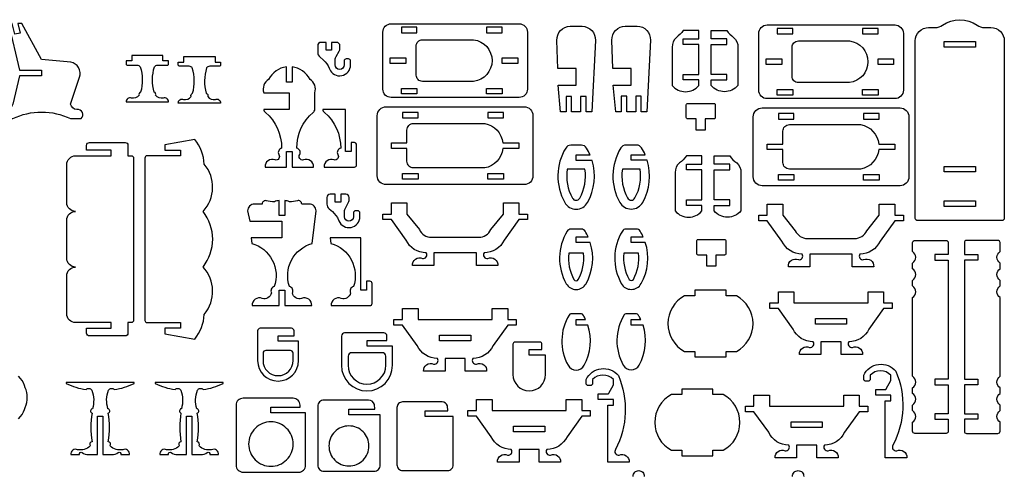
# Model space of a CAD drawing. Extents: x 3787 to 5819, y 606 to 1884.
# Tile 4 of 4: x 4756 to 5819, y 1394 to 1884. Entities that reach past the tile are written whole.
import ezdxf

# ---------------------------------------------------------------- set-up
doc = ezdxf.new("R2010")
doc.units = 0
doc.header["$MEASUREMENT"] = 0
doc.layers.add('LAYER1', color=18, linetype='CONTINUOUS')

msp = doc.modelspace()

# ---------------------------------------------------------------- linework, layer by layer
at = {"layer": 'LAYER1'}
for points in [[(5725.1, 1667.1, -0.414214), (5722.7, 1669.5), (5722.7, 1861.1, -0.414214), (5737.1, 1875.5), (5744.2, 1875.5, 0.155074), (5752.1, 1878, -0.31779), (5789.4, 1878, 0.155074), (5797.2, 1875.5), (5804.3, 1875.5, -0.414214), (5818.7, 1861.1), (5818.7, 1669.5, -0.414214), (5816.3, 1667.1)], [(4780, 1826.5), (4780, 1823.5), (4756, 1823.5), (4748.9, 1792.7, -0.343544), (4742.1, 1787, 0.729626), (4737.3, 1777.1), (4748.9, 1777.1, -0.230289), (4811.2, 1777.1), (4822.8, 1777.1, 0.729626), (4818, 1787, -0.343544), (4811.2, 1792.7), (4820.9, 1821.8, 0.456332), (4811.5, 1838.2), (4780, 1840.9), (4758.6, 1879.9), (4754.5, 1879.9), (4756.9, 1869.5), (4751.1, 1868.2), (4748.4, 1879.9), (4744.3, 1879.9), (4756, 1829.5), (4780, 1829.5)], [(5148.2, 1809), (5148.2, 1870.5, -0.414214), (5157.2, 1879.5), (5295.2, 1879.5, -0.414214), (5304.2, 1870.5), (5304.2, 1809, -0.414214), (5295.2, 1800), (5157.2, 1800, -0.414214)], [(5339.9, 1784.4), (5337.4, 1813.2), (5356.7, 1813.2), (5356.7, 1831.3), (5336.9, 1831.3), (5336, 1861.6, -0.431081), (5350.4, 1876.8), (5363.1, 1876.8, -0.431081), (5377.5, 1861.6), (5373.5, 1784.4), (5367.5, 1784.4), (5367.5, 1801.2), (5361.5, 1801.2), (5361.5, 1784.4), (5351.9, 1784.4), (5351.9, 1801.2), (5345.9, 1801.2), (5345.9, 1784.4)], [(5399.4, 1784.5), (5396.8, 1813.3), (5416.2, 1813.3), (5416.2, 1831.4), (5396.3, 1831.4), (5395.4, 1861.7, -0.431081), (5409.8, 1876.9), (5422.5, 1876.9, -0.431081), (5436.9, 1861.7), (5433, 1784.5), (5427, 1784.5), (5427, 1801.3), (5421, 1801.3), (5421, 1784.5), (5411.4, 1784.5), (5411.4, 1801.3), (5405.4, 1801.3), (5405.4, 1784.5)], [(5460.4, 1854.3), (5460.4, 1812.9, 0.468323), (5489.2, 1812.9), (5489.2, 1818.9), (5472.4, 1818.9), (5472.4, 1824.9), (5489.2, 1824.9), (5489.2, 1857.3), (5472.4, 1857.3), (5472.4, 1863.3), (5489.2, 1863.3), (5489.2, 1872.3), (5472.4, 1872.3, -0.082449), (5464.9, 1864.8, 0.237515)], [(5531.2, 1854.3), (5531.2, 1812.9, -0.468323), (5502.4, 1812.9), (5502.4, 1818.9), (5519.2, 1818.9), (5519.2, 1824.9), (5502.4, 1824.9), (5502.4, 1857.3), (5519.2, 1857.3), (5519.2, 1863.3), (5502.4, 1863.3), (5502.4, 1872.3), (5519.2, 1872.3, 0.082449), (5526.7, 1864.8, -0.237515)], [(5553.8, 1807.7), (5553.8, 1869.2, -0.414214), (5562.8, 1878.2), (5700.8, 1878.2, -0.414214), (5709.8, 1869.2), (5709.8, 1807.7, -0.414214), (5700.8, 1798.7), (5562.8, 1798.7, -0.414214)], [(5090.3, 1831.5), (5090.7, 1830.7, 0.825341), (5113.4, 1835.1), (5113.4, 1839.2, 0.414214), (5111.1, 1841.5), (5108.7, 1841.5, 0.414214), (5106.4, 1839.2), (5106.4, 1835.1, -1), (5096.8, 1835.1), (5096.8, 1840.9, -0.131652), (5097.7, 1844.3), (5100.9, 1849.8, 0.131652), (5101.9, 1853.3), (5101.9, 1855.9, 0.414214), (5098.4, 1859.4), (5092.9, 1859.4), (5092.9, 1850.9), (5086.9, 1850.9), (5086.9, 1859.4), (5081.4, 1859.4, 0.414214), (5077.9, 1855.9), (5077.9, 1848.7, 0.220517), (5080.4, 1843.5), (5083.8, 1840.5, -0.122252)], [(5246.1, 1817.3), (5190.9, 1817.3, -0.414214), (5184.2, 1824), (5184.2, 1855.5, -0.414214), (5190.9, 1862.3), (5246.1, 1862.3, -0.88519)], [(5651.7, 1816), (5596.5, 1816, -0.414214), (5589.8, 1822.7), (5589.8, 1854.2, -0.414214), (5596.5, 1861), (5651.7, 1861, -0.88519)], [(4894.1, 1795.2), (4916.9, 1795.2, 0.570657), (4911.3, 1799.2, -0.289506), (4903, 1802.3, 0.497317), (4901.4, 1805.7, 0.217136), (4901.4, 1805.7, -0.145354), (4901.8, 1833, -0.281118), (4905.4, 1834.8), (4915.5, 1834.8, 0.414214), (4916.9, 1836.2), (4916.9, 1839.4), (4910.9, 1839.4), (4910.9, 1845.4), (4897.1, 1845.4), (4894.1, 1845.4), (4891.1, 1845.4), (4877.3, 1845.4), (4877.3, 1839.4), (4871.3, 1839.4), (4871.3, 1836.2, 0.414214), (4872.8, 1834.8), (4882.9, 1834.8, -0.281118), (4886.4, 1833, -0.145354), (4886.8, 1805.7, 0.217136), (4886.8, 1805.7, 0.497317), (4885.2, 1802.3, -0.289506), (4876.9, 1799.2, 0.570657), (4871.3, 1795.2)], [(4950.3, 1794), (4927.5, 1794, -0.570657), (4933.1, 1797.9, 0.289506), (4941.4, 1801, -0.497317), (4943, 1804.5, -0.217136), (4943, 1804.5, 0.145354), (4942.6, 1831.8, 0.281118), (4939.1, 1833.6), (4928.9, 1833.6, -0.414214), (4927.5, 1835), (4927.5, 1838.1), (4933.5, 1838.1), (4933.5, 1844.1), (4947.3, 1844.1), (4950.3, 1844.1), (4953.3, 1844.1), (4967.1, 1844.1), (4967.1, 1838.1), (4973.1, 1838.1), (4973.1, 1835, -0.414214), (4971.7, 1833.6), (4961.5, 1833.6, 0.281118), (4958, 1831.8, 0.145354), (4957.6, 1804.5, -0.217136), (4957.6, 1804.5, -0.497317), (4959.2, 1801, 0.289506), (4967.5, 1797.9, -0.570657), (4973.1, 1794)], [(5050.2, 1833), (5050.2, 1816.5), (5044.2, 1816.5), (5044.2, 1833, 0.24185), (5024.9, 1819.5, 0.346655), (5019.7, 1805.1), (5047.2, 1805.1), (5047.2, 1787.1), (5019.7, 1787.1, 0.260797), (5021.5, 1783.9, -0.220455), (5039, 1745.2, 0.497317), (5036, 1738.4, -0.687365), (5031.9, 1732.5, 0.570657), (5021.1, 1724.8), (5044.2, 1724.8), (5044.2, 1741.6), (5047.2, 1741.6), (5050.2, 1741.6), (5050.2, 1724.8), (5073.4, 1724.8, 0.570657), (5062.5, 1732.5, -0.687365), (5058.5, 1738.4, 0.497317), (5055.4, 1745.2, -0.220455), (5072.9, 1783.9, 0.260797), (5074.8, 1787.1), (5074.8, 1805.1, 0.346655), (5069.6, 1819.5, 0.24185)], [(5117.5, 1724.8, 0.414214), (5119.9, 1727.2), (5119.9, 1748.8, 0.414214), (5117.5, 1751.2), (5113.9, 1751.2), (5113.9, 1741.6), (5107.9, 1741.6), (5107.9, 1787.1), (5083.4, 1787.1, 0.260797), (5085.2, 1783.9, -0.220455), (5102.7, 1745.2, 0.497317), (5099.6, 1738.4, -0.687365), (5095.6, 1732.5, 0.570657), (5084.8, 1724.8)], [(5142.2, 1715.5), (5142.2, 1780.3, -0.414214), (5151.8, 1789.9), (5300.6, 1789.9, -0.414214), (5310.2, 1780.3), (5310.2, 1715.5, -0.414214), (5300.6, 1705.9), (5151.8, 1705.9, -0.414214)], [(5486.4, 1776.8), (5477.1, 1776.8, -0.414214), (5475.6, 1778.2), (5475.6, 1792.1, -0.414214), (5477.1, 1793.6), (5505.4, 1793.6, -0.414214), (5506.8, 1792.1), (5506.8, 1778.2, -0.414214), (5505.4, 1776.8), (5496, 1776.8), (5496, 1764.8), (5486.4, 1764.8)], [(5547.8, 1714.3), (5547.8, 1779.1, -0.414214), (5557.4, 1788.7), (5706.2, 1788.7, -0.414214), (5715.8, 1779.1), (5715.8, 1714.3, -0.414214), (5706.2, 1704.7), (5557.4, 1704.7, -0.414214)], [(5277.8, 1750.9), (5295, 1750.9), (5295, 1744.9), (5277.8, 1744.9, -0.326135), (5258.1, 1723.9), (5181.4, 1723.9, -0.414214), (5174.2, 1731.1), (5174.2, 1744.9), (5157.4, 1744.9), (5157.4, 1750.9), (5174.2, 1750.9), (5174.2, 1764.7, -0.414214), (5181.4, 1771.9), (5258.1, 1771.9, -0.326135)], [(5683.4, 1749.7), (5700.5, 1749.7), (5700.5, 1743.7), (5683.4, 1743.7, -0.326135), (5663.7, 1722.7), (5587, 1722.7, -0.414214), (5579.8, 1729.9), (5579.8, 1743.7), (5563, 1743.7), (5563, 1749.7), (5579.8, 1749.7), (5579.8, 1763.5, -0.414214), (5587, 1770.7), (5663.7, 1770.7, -0.326135)], [(4955.5, 1728.1, 0.157436), (4945.4, 1754.7), (4913.1, 1749), (4913.1, 1743), (4929.9, 1743), (4929.9, 1737), (4893.9, 1737, 0.414214), (4891.5, 1734.6), (4891.5, 1713), (4891.5, 1559.4, 0.414214), (4893.9, 1557), (4929.9, 1557), (4929.9, 1551), (4913.1, 1551), (4913.1, 1545), (4945.4, 1539.3, 0.157436), (4955.5, 1565.9, 0.379394), (4954.2, 1617, 0.346118), (4954.2, 1677, 0.379394)], [(4816.6, 1617, -0.414214), (4807.2, 1626.4), (4807.2, 1667.6, -0.414214), (4816.6, 1677, -0.414214), (4807.2, 1686.4), (4807.2, 1727.6, -0.414214), (4816.6, 1737), (4855.2, 1737), (4855.2, 1743), (4828.6, 1743), (4828.6, 1748.3, -0.414214), (4831.8, 1751.4), (4870, 1751.4, -0.414214), (4873.2, 1748.3), (4873.2, 1737), (4876.8, 1737, -0.414214), (4879.2, 1734.6), (4879.2, 1559.4, -0.414214), (4876.8, 1557), (4873.2, 1557), (4873.2, 1545.7, -0.414214), (4870, 1542.6), (4831.8, 1542.6, -0.414214), (4828.6, 1545.7), (4828.6, 1551), (4855.2, 1551), (4855.2, 1557), (4816.6, 1557, -0.414214), (4807.2, 1566.4), (4807.2, 1607.6, -0.414214)], [(5374, 1732.1), (5356.7, 1732.1), (5356.7, 1738.1), (5371.8, 1738.1, 0.035368), (5368, 1745.4, 0.261699), (5362.5, 1748.5), (5351, 1748.5, 0.261699), (5345.5, 1745.4, 0.2701), (5344.4, 1686.7, 0.587624), (5369.1, 1686.7, 0.203772)], [(5433.4, 1732.2), (5416.2, 1732.2), (5416.2, 1738.2), (5431.2, 1738.2, 0.035368), (5427.4, 1745.5, 0.261699), (5421.9, 1748.6), (5410.4, 1748.6, 0.261699), (5404.9, 1745.5, 0.2701), (5403.8, 1686.8, 0.587624), (5428.6, 1686.8, 0.203772)], [(5463.7, 1718.9), (5463.7, 1677.5, 0.468323), (5492.5, 1677.5), (5492.5, 1683.5), (5475.7, 1683.5), (5475.7, 1689.5), (5492.5, 1689.5), (5492.5, 1721.9), (5475.7, 1721.9), (5475.7, 1727.9), (5492.5, 1727.9), (5492.5, 1736.9), (5475.7, 1736.9, -0.082449), (5468.2, 1729.4, 0.237515)], [(5534.5, 1718.9), (5534.5, 1677.5, -0.468323), (5505.7, 1677.5), (5505.7, 1683.5), (5522.5, 1683.5), (5522.5, 1689.5), (5505.7, 1689.5), (5505.7, 1721.9), (5522.5, 1721.9), (5522.5, 1727.9), (5505.7, 1727.9), (5505.7, 1736.9), (5522.5, 1736.9, 0.082449), (5530, 1729.4, -0.237515)], [(5366.3, 1722.5), (5347.2, 1722.5, 0.166664), (5352.7, 1691.4, 0.587624), (5360.7, 1691.4, 0.166664)], [(5425.8, 1722.6), (5406.6, 1722.6, 0.166664), (5412.2, 1691.5, 0.587624), (5420.2, 1691.5, 0.166664)], [(5100.3, 1667.7), (5100.7, 1666.9, 0.825341), (5123.4, 1671.3), (5123.4, 1675.4, 0.414214), (5121.1, 1677.7), (5118.7, 1677.7, 0.414214), (5116.4, 1675.4), (5116.4, 1671.3, -1), (5106.8, 1671.3), (5106.8, 1677.1, -0.131652), (5107.8, 1680.6), (5110.9, 1686.1, 0.131652), (5111.9, 1689.5), (5111.9, 1692.1, 0.414214), (5108.4, 1695.6), (5102.9, 1695.6), (5102.9, 1687.1), (5096.9, 1687.1), (5096.9, 1695.6), (5091.4, 1695.6, 0.414214), (5087.9, 1692.1), (5087.9, 1685, 0.220517), (5090.4, 1679.7), (5093.8, 1676.8, -0.122252)], [(5036.3, 1592.1), (5042.3, 1592.1), (5042.3, 1575.3), (5071.4, 1575.3, 0.570657), (5060.6, 1583, -0.424269), (5050.6, 1589, 0.497317), (5047.5, 1595.8, -0.429094), (5071.8, 1642.5), (5076.2, 1677.5), (5076.2, 1677.5, 0.414214), (5068.8, 1684.9), (5060.7, 1684.9, 0.480696), (5056, 1688.6, -0.114725), (5047.4, 1687.5, 0.056195), (5042.3, 1688.8), (5042.3, 1672.5), (5036.3, 1672.5), (5036.3, 1688.8, 0.056195), (5031.2, 1687.5, -0.114725), (5022.5, 1688.6, 0.480696), (5017.9, 1684.9), (5009.7, 1684.9, 0.414214), (5002.3, 1677.5), (5002.3, 1677.5), (5004.8, 1666.5), (5039.3, 1666.5), (5039.3, 1648.5), (5039.3, 1648.5), (5033.5, 1648.5), (5006, 1648.5), (5006.7, 1642.5, -0.429094), (5031.1, 1595.8, 0.497317), (5028, 1589, -0.424269), (5018, 1583, 0.570657), (5007.2, 1575.3), (5036.3, 1575.3)], [(5214.2, 1632.3), (5203.3, 1632.3), (5203.3, 1618.6), (5180.2, 1618.6, -0.570657), (5191, 1626.3, 0.687365), (5195, 1632.3, -0.291722), (5173.3, 1646.1), (5157.4, 1668.2), (5148.2, 1668.2), (5148.2, 1674.2), (5157.4, 1674.2), (5157.4, 1686.2), (5174.2, 1686.2), (5174.2, 1674.2), (5187.6, 1657.4, 0.291722), (5200.7, 1649.1), (5214.2, 1649.1), (5251.7, 1649.1, 0.291722), (5264.8, 1657.4), (5278.2, 1674.2), (5278.2, 1686.2), (5295, 1686.2), (5295, 1674.2), (5304.2, 1674.2), (5304.2, 1668.2), (5295, 1668.2), (5279.1, 1646.1, -0.291722), (5257.4, 1632.3, 0.687365), (5261.4, 1626.3, -0.570657), (5272.2, 1618.6), (5249.1, 1618.6), (5249.1, 1632.3)], [(5619.8, 1631), (5608.9, 1631), (5608.9, 1617.3), (5585.7, 1617.3, -0.570657), (5596.6, 1625, 0.687365), (5600.6, 1631, -0.291722), (5578.8, 1644.9), (5563, 1667), (5553.8, 1667), (5553.8, 1673), (5563, 1673), (5563, 1685), (5579.8, 1685), (5579.8, 1673), (5593.2, 1656.1, 0.291722), (5606.2, 1647.8), (5619.8, 1647.8), (5657.3, 1647.8, 0.291722), (5670.3, 1656.1), (5683.7, 1673), (5683.7, 1685), (5700.5, 1685), (5700.5, 1673), (5709.8, 1673), (5709.8, 1667), (5700.5, 1667), (5684.7, 1644.9, -0.291722), (5662.9, 1631, 0.687365), (5666.9, 1625, -0.570657), (5677.8, 1617.3), (5654.6, 1617.3), (5654.6, 1631)], [(5369.7, 1649.4, 0.031694), (5366.4, 1655.7, 0.261699), (5362.5, 1657.8), (5351, 1657.8, 0.261699), (5347.1, 1655.7, 0.2701), (5346, 1599, 0.587624), (5367.5, 1599, 0.206482), (5372, 1643.4), (5356.7, 1643.4), (5356.7, 1649.4)], [(5429.1, 1649.5, 0.031694), (5425.8, 1655.8, 0.261699), (5421.9, 1658), (5410.4, 1658, 0.261699), (5406.6, 1655.8, 0.2701), (5405.5, 1599.1, 0.587624), (5426.9, 1599.1, 0.206482), (5431.4, 1643.5), (5416.2, 1643.5), (5416.2, 1649.5)], [(5134.2, 1601.7), (5130.6, 1601.7), (5130.6, 1592.1), (5124.6, 1592.1), (5124.6, 1648.5), (5124.6, 1648.5), (5124.6, 1648.5), (5091.3, 1648.5), (5092.1, 1642.5, -0.429094), (5116.5, 1595.8, 0.497317), (5113.4, 1589, -0.424269), (5103.3, 1583, 0.570657), (5092.5, 1575.3), (5134.2, 1575.3, 0.414214), (5136.6, 1577.7), (5136.6, 1599.3, 0.414214)], [(5497.8, 1629.9), (5488.4, 1629.9, -0.414214), (5487, 1631.3), (5487, 1645.2, -0.414214), (5488.4, 1646.7), (5516.8, 1646.7, -0.414214), (5518.2, 1645.2), (5518.2, 1631.3, -0.414214), (5516.8, 1629.9), (5507.4, 1629.9), (5507.4, 1617.9), (5497.8, 1617.9)], [(5719.8, 1539), (5719.8, 1584, 0.531486), (5719.8, 1596.6), (5719.8, 1602.6, 0.531486), (5719.8, 1615.2), (5719.8, 1621.2, 0.531486), (5719.8, 1633.7), (5719.8, 1643.3, -0.414214), (5722.2, 1645.7), (5755.9, 1645.7, -0.414214), (5758.3, 1643.3), (5758.3, 1630.4), (5743.8, 1630.4), (5743.8, 1624.4), (5758.3, 1624.4), (5758.3, 1495.9), (5743.8, 1495.9), (5743.8, 1489.9), (5758.3, 1489.9), (5758.3, 1458.7), (5743.8, 1458.7), (5743.8, 1452.7), (5758.3, 1452.7), (5758.3, 1439.8, -0.414214), (5755.9, 1437.4), (5722.2, 1437.4, -0.414214), (5719.8, 1439.8), (5719.8, 1449.4, 0.531486), (5719.8, 1462), (5719.8, 1468, 0.531486), (5719.8, 1480.6), (5719.8, 1486.6, 0.531486), (5719.8, 1499.1), (5719.8, 1533)], [(5814.1, 1539), (5814.1, 1584, -0.531486), (5814.1, 1596.6), (5814.1, 1602.6, -0.531486), (5814.1, 1615.2), (5814.1, 1621.2, -0.531486), (5814.1, 1633.7), (5814.1, 1643.3, 0.414214), (5811.7, 1645.7), (5778, 1645.7, 0.414214), (5775.6, 1643.3), (5775.6, 1630.4), (5790.1, 1630.4), (5790.1, 1624.4), (5775.6, 1624.4), (5775.6, 1495.9), (5790.1, 1495.9), (5790.1, 1489.9), (5775.6, 1489.9), (5775.6, 1458.7), (5790.1, 1458.7), (5790.1, 1452.7), (5775.6, 1452.7), (5775.6, 1439.8, 0.414214), (5778, 1437.4), (5811.7, 1437.4, 0.414214), (5814.1, 1439.8), (5814.1, 1449.4, -0.531486), (5814.1, 1462), (5814.1, 1468, -0.531486), (5814.1, 1480.6), (5814.1, 1486.6, -0.531486), (5814.1, 1499.1), (5814.1, 1533)], [(5364.7, 1631.8), (5348.8, 1631.8, 0.15764), (5354.4, 1603.6, 0.587624), (5359.1, 1603.6, 0.15764)], [(5424.1, 1632), (5408.3, 1632, 0.15764), (5413.9, 1603.7, 0.587624), (5418.5, 1603.7, 0.15764)], [(5484.9, 1525.9), (5484.9, 1519.9), (5518.5, 1519.9), (5518.5, 1525.9), (5529.7, 1525.9, 0.59581), (5529.7, 1585.9), (5518.5, 1585.9), (5518.5, 1591.9), (5484.9, 1591.9), (5484.9, 1585.9), (5473.7, 1585.9, 0.59581), (5473.7, 1525.9)], [(5591.8, 1578.2), (5671.7, 1578.2), (5671.7, 1590.2), (5688.5, 1590.2), (5688.5, 1578.2), (5697.8, 1578.2), (5697.8, 1572.2), (5688.5, 1572.2), (5672.7, 1550.1, -0.291722), (5650.9, 1536.3, 0.687365), (5654.9, 1530.3, -0.570657), (5665.8, 1522.6), (5642.6, 1522.6), (5642.6, 1536.3), (5620.9, 1536.3), (5620.9, 1522.6), (5597.7, 1522.6, -0.570657), (5608.6, 1530.3, 0.687365), (5612.6, 1536.3, -0.291722), (5590.8, 1550.1), (5575, 1572.2), (5565.8, 1572.2), (5565.8, 1578.2), (5575, 1578.2), (5575, 1590.2), (5591.8, 1590.2)], [(5186.2, 1560.3), (5266.2, 1560.3), (5266.2, 1572.3), (5283, 1572.3), (5283, 1560.3), (5292.2, 1560.3), (5292.2, 1554.3), (5283, 1554.3), (5267.1, 1532.2, -0.291722), (5245.4, 1518.3, 0.687365), (5249.4, 1512.3, -0.570657), (5260.2, 1504.6), (5237.1, 1504.6), (5237.1, 1518.3), (5215.3, 1518.3), (5215.3, 1504.6), (5192.2, 1504.6, -0.570657), (5203, 1512.3, 0.687365), (5207, 1518.3, -0.291722), (5185.3, 1532.2), (5169.4, 1554.3), (5160.2, 1554.3), (5160.2, 1560.3), (5169.4, 1560.3), (5169.4, 1572.3), (5186.2, 1572.3)], [(5365.1, 1563.9, 0.014243), (5364.3, 1565.2, 0.261699), (5362.5, 1566.3), (5351, 1566.3, 0.261699), (5349.2, 1565.2, 0.2701), (5348.1, 1510.9, 0.587624), (5365.4, 1510.9, 0.21016), (5369.4, 1554.2), (5356.7, 1554.2), (5356.7, 1560.2), (5367, 1560.2, 0.026696)], [(5424.5, 1564, 0.014243), (5423.7, 1565.4, 0.261699), (5421.9, 1566.4), (5410.4, 1566.4, 0.261699), (5408.6, 1565.4, 0.2701), (5407.6, 1511.1, 0.587624), (5424.8, 1511.1, 0.21016), (5428.9, 1554.3), (5416.2, 1554.3), (5416.2, 1560.3), (5426.5, 1560.3, 0.026696)], [(5052.4, 1548.1, 0.414214), (5049.6, 1550.9), (5015.9, 1550.9, 0.414214), (5013.1, 1548.1), (5013.1, 1516, 1), (5057.2, 1516), (5057.2, 1536.9), (5035.2, 1536.9), (5035.2, 1542.9), (5052.4, 1542.9)], [(5152.6, 1542.3, 0.414214), (5149.1, 1545.8), (5107, 1545.8, 0.414214), (5103.5, 1542.3), (5103.5, 1510.9, 1), (5158.6, 1510.9), (5158.6, 1531.7), (5131.1, 1531.7), (5131.1, 1537.7), (5152.6, 1537.7)], [(5319.9, 1533.7, 0.414214), (5317.7, 1535.9), (5290.7, 1535.9, 0.414214), (5288.5, 1533.7), (5288.5, 1501, 1), (5323.8, 1501), (5323.8, 1521.9), (5306.1, 1521.9), (5306.1, 1527.9), (5319.9, 1527.9)], [(5048.4, 1526.9), (5022, 1526.9, 0.414214), (5018.9, 1523.9), (5018.9, 1516, 1), (5051.4, 1516), (5051.4, 1523.9, 0.414214)], [(5147.6, 1524.5), (5114.6, 1524.5, 0.414214), (5110.7, 1520.7), (5110.7, 1510.9, 1), (5151.4, 1510.9), (5151.4, 1520.7, 0.414214)], [(5691, 1484.7, -0.029821), (5691.4, 1485.4), (5696.3, 1494.4, 0.121687), (5696.3, 1494.4), (5696.3, 1500.2, 0.427031), (5674, 1500.2), (5674, 1496.1, -0.414214), (5671.7, 1493.8), (5669.3, 1493.8, -0.414214), (5667, 1496.1), (5667, 1500.2, -0.545644), (5701.7, 1504.6, -0.225477), (5698.6, 1424.7, 0.687365), (5702.6, 1418.8, -0.570657), (5713.5, 1411.1), (5690.3, 1411.1), (5690.3, 1472.7), (5696.3, 1472.7), (5696.3, 1478.7), (5680, 1478.7), (5680, 1484.7)], [(5391.6, 1480, -0.029821), (5392, 1480.8), (5396.9, 1489.7, 0.121687), (5396.9, 1489.7), (5396.9, 1495.6, 0.427031), (5374.5, 1495.6), (5374.5, 1491.4, -0.414214), (5372.2, 1489.1), (5369.9, 1489.1, -0.414214), (5367.5, 1491.4), (5367.5, 1495.6, -0.545644), (5402.3, 1499.9, -0.225477), (5399.2, 1420.1, 0.687365), (5403.2, 1414.1, -0.570657), (5414, 1406.4), (5390.9, 1406.4), (5390.9, 1468), (5396.9, 1468), (5396.9, 1474), (5380.5, 1474), (5380.5, 1480)], [(4879.8, 1491.3), (4879.8, 1492.2), (4806.6, 1492.2), (4806.6, 1491.3, 0.082494), (4828, 1484.8, -0.480983), (4834.2, 1484.1, -0.169376), (4834.8, 1464.1, 0.755968), (4834.4, 1459.4, 0.0823), (4834.4, 1428.5, 0.497317), (4832.3, 1423.9, -0.242348), (4818.9, 1419.8, 0.570657), (4811.4, 1414.5), (4820.9, 1414.5, -0.75881), (4823.7, 1416.7, 0.158853), (4830.6, 1414.5), (4840.2, 1414.5), (4840.2, 1455.9), (4846.2, 1455.9), (4846.2, 1414.5), (4855.8, 1414.5, 0.158853), (4862.7, 1416.7, -0.75881), (4865.5, 1414.5), (4875, 1414.5, 0.570657), (4867.5, 1419.8, -0.242348), (4854.1, 1423.9, 0.497317), (4852, 1428.5, 0.0823), (4852, 1459.4, 0.755968), (4851.6, 1464.1, -0.169376), (4852.2, 1484.1, -0.480983), (4858.4, 1484.8, 0.082494)], [(4975.8, 1491.3), (4975.8, 1492.2), (4902.6, 1492.2), (4902.6, 1491.3, 0.082494), (4924, 1484.8, -0.480983), (4930.2, 1484.1, -0.169376), (4930.8, 1464.1, 0.755968), (4930.4, 1459.4, 0.0823), (4930.4, 1428.5, 0.497317), (4928.3, 1423.9, -0.242348), (4914.9, 1419.8, 0.570657), (4907.4, 1414.5), (4916.9, 1414.5, -0.75881), (4919.7, 1416.7, 0.158853), (4926.6, 1414.5), (4936.2, 1414.5), (4936.2, 1455.9), (4942.2, 1455.9), (4942.2, 1414.5), (4951.8, 1414.5, 0.158853), (4958.7, 1416.7, -0.75881), (4961.5, 1414.5), (4971, 1414.5, 0.570657), (4963.5, 1419.8, -0.242348), (4950.1, 1423.9, 0.497317), (4948, 1428.5, 0.0823), (4948, 1459.4, 0.755968), (4947.6, 1464.1, -0.169376), (4948.2, 1484.1, -0.480983), (4954.4, 1484.8, 0.082494)], [(5470.7, 1419.3), (5470.7, 1413.3), (5504.3, 1413.3), (5504.3, 1419.3), (5515.5, 1419.3, 0.59581), (5515.5, 1479.3), (5504.3, 1479.3), (5504.3, 1485.3), (5470.7, 1485.3), (5470.7, 1479.3), (5459.5, 1479.3, 0.59581), (5459.5, 1419.3)], [(5565.4, 1466.7), (5645.4, 1466.7), (5645.4, 1478.7), (5662.2, 1478.7), (5662.2, 1466.7), (5671.4, 1466.7), (5671.4, 1460.7), (5662.2, 1460.7), (5646.3, 1438.6, -0.291722), (5624.6, 1424.7, 0.687365), (5628.6, 1418.8, -0.570657), (5639.4, 1411.1), (5616.3, 1411.1), (5616.3, 1424.7), (5594.5, 1424.7), (5594.5, 1411.1), (5571.4, 1411.1, -0.570657), (5582.2, 1418.8, 0.687365), (5586.2, 1424.7, -0.291722), (5564.5, 1438.6), (5548.6, 1460.7), (5539.4, 1460.7), (5539.4, 1466.7), (5548.6, 1466.7), (5548.6, 1478.7), (5565.4, 1478.7)], [(5058.9, 1465.6), (5058.9, 1467.9, 0.414214), (5051.4, 1475.4), (4997.4, 1475.4, 0.414214), (4989.9, 1467.9), (4989.9, 1403.1, 0.414214), (4997.4, 1395.6), (5057.4, 1395.6, 0.414214), (5064.9, 1403.1), (5064.9, 1459.6), (5027.4, 1459.6), (5027.4, 1465.6)], [(5139.4, 1463.6), (5139.1, 1468.6, 0.33076), (5132.6, 1473.4), (5084.6, 1473.4, 0.414214), (5077.9, 1466.6), (5077.9, 1403.4, 0.414214), (5084.6, 1396.6), (5138.6, 1396.6, 0.414214), (5145.4, 1403.4), (5145.4, 1457.6), (5111.6, 1457.6), (5111.6, 1463.6)], [(5218.2, 1461.7), (5217.9, 1467.1, 0.33076), (5212.1, 1471.4), (5169.5, 1471.4, 0.414214), (5163.4, 1465.4), (5163.4, 1403.5, 0.414214), (5169.5, 1397.4), (5218.1, 1397.4, 0.414214), (5224.2, 1403.5), (5224.2, 1455.7), (5193.8, 1455.7), (5193.8, 1461.7)], [(5266, 1462), (5346, 1462), (5346, 1474), (5362.8, 1474), (5362.8, 1462), (5372, 1462), (5372, 1456), (5362.8, 1456), (5346.9, 1433.9, -0.291722), (5325.1, 1420.1, 0.687365), (5329.2, 1414.1, -0.570657), (5340, 1406.4), (5316.9, 1406.4), (5316.9, 1420.1), (5295.1, 1420.1), (5295.1, 1406.4), (5271.9, 1406.4, -0.570657), (5282.8, 1414.1, 0.687365), (5286.8, 1420.1, -0.291722), (5265, 1433.9), (5249.2, 1456), (5240, 1456), (5240, 1462), (5249.2, 1462), (5249.2, 1474), (5266, 1474)], [(5027.4, 1449.9, 0.414214), (5003.4, 1425.9, 0.414214), (5027.4, 1401.9, 0.414214), (5051.4, 1425.9, 0.414214)], [(5111.6, 1445.5, 0.414214), (5090, 1423.9, 0.414214), (5111.6, 1402.3, 0.414214), (5133.2, 1423.9, 0.414214)]]:
    msp.add_lwpolyline(points, format="xyb", close=True, dxfattribs=at)
for points in [[(5185, 1869.8), (5185, 1875.8), (5168.2, 1875.8), (5168.2, 1869.8)], [(5277, 1869.8), (5277, 1875.8), (5260.2, 1875.8), (5260.2, 1869.8)], [(5590.5, 1868.5), (5590.5, 1874.5), (5573.7, 1874.5), (5573.7, 1868.5)], [(5682.5, 1868.5), (5682.5, 1874.5), (5665.7, 1874.5), (5665.7, 1868.5)], [(5787.5, 1860.2), (5787.5, 1854.2), (5753.9, 1854.2), (5753.9, 1860.2)], [(5173, 1842.8), (5173, 1836.8), (5156.2, 1836.8), (5156.2, 1842.8)], [(5293.8, 1842.8), (5293.8, 1836.8), (5277, 1836.8), (5277, 1842.8)], [(5578.5, 1841.5), (5578.5, 1835.5), (5561.7, 1835.5), (5561.7, 1841.5)], [(5699.3, 1841.5), (5699.3, 1835.5), (5682.5, 1835.5), (5682.5, 1841.5)], [(5185, 1809.8), (5185, 1803.8), (5168.2, 1803.8), (5168.2, 1809.8)], [(5277, 1809.8), (5277, 1803.8), (5260.2, 1803.8), (5260.2, 1809.8)], [(5590.5, 1808.5), (5590.5, 1802.5), (5573.7, 1802.5), (5573.7, 1808.5)], [(5682.5, 1808.5), (5682.5, 1802.5), (5665.7, 1802.5), (5665.7, 1808.5)], [(5186.2, 1777.9), (5186.2, 1783.9), (5169.4, 1783.9), (5169.4, 1777.9)], [(5278.2, 1777.9), (5278.2, 1783.9), (5261.4, 1783.9), (5261.4, 1777.9)], [(5591.8, 1776.7), (5591.8, 1782.7), (5575, 1782.7), (5575, 1776.7)], [(5683.7, 1776.7), (5683.7, 1782.7), (5666.9, 1782.7), (5666.9, 1776.7)], [(5787.5, 1725.6), (5787.5, 1719.6), (5753.9, 1719.6), (5753.9, 1725.6)], [(5186.2, 1717.9), (5186.2, 1711.9), (5169.4, 1711.9), (5169.4, 1717.9)], [(5278.2, 1717.9), (5278.2, 1711.9), (5261.4, 1711.9), (5261.4, 1717.9)], [(5591.8, 1716.7), (5591.8, 1710.7), (5575, 1710.7), (5575, 1716.7)], [(5683.7, 1716.7), (5683.7, 1710.7), (5666.9, 1710.7), (5666.9, 1716.7)], [(5787.5, 1688.4), (5787.5, 1682.4), (5753.9, 1682.4), (5753.9, 1688.4)], [(5648.6, 1561.5), (5648.6, 1555.5), (5615, 1555.5), (5615, 1561.5)], [(5243, 1543.5), (5243, 1537.5), (5209.4, 1537.5), (5209.4, 1543.5)], [(5322.8, 1445.3), (5322.8, 1439.3), (5289.2, 1439.3), (5289.2, 1445.3)], [(5622.2, 1449.9), (5622.2, 1443.9), (5588.6, 1443.9), (5588.6, 1449.9)]]:
    msp.add_lwpolyline(points, close=True, dxfattribs=at)
for points in [[(5214.2, 1649.1), (5221.5, 1649.1)], [(5619.8, 1647.8), (5627.1, 1647.8)], [(4755.2, 1453), (4757.1, 1455.5), (4759.1, 1457.9), (4760.5, 1460.7), (4761.5, 1463.1), (4762.4, 1465.5), (4763.4, 1468.4), (4763.9, 1470.8), (4764.3, 1473.7), (4764.3, 1476.1), (4764.3, 1479), (4763.9, 1481.4), (4763.4, 1484.3), (4762.4, 1486.7), (4761.5, 1489.1), (4760.5, 1492), (4759.1, 1494.4), (4757.1, 1496.8), (4755.2, 1499.2)], [(5775.6, 1495.9), (5790.1, 1495.9), (5790.1, 1489.9), (5775.6, 1489.9)]]:
    msp.add_lwpolyline(points, dxfattribs=at)
for points in [[(5418.3, 1391, -0.427943), (5424.3, 1397.3, -0.427943), (5430.3, 1391, 0.204981)], [(5590.3, 1391, -0.427943), (5596.3, 1397.3, -0.427943), (5602.3, 1391, 0.204981)]]:
    msp.add_lwpolyline(points, format="xyb", dxfattribs=at)

doc.saveas('drawing.dxf')
